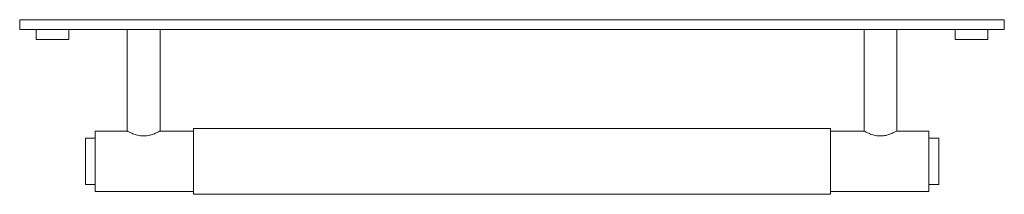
# Model space of a CAD drawing. Header units: millimetres. Extents: x -150 to 150, y -10 to 43.
import ezdxf

# ---------------------------------------------------------------- set-up
doc = ezdxf.new("R2010")
doc.units = ezdxf.units.MM

msp = doc.modelspace()

# ---------------------------------------------------------------- linework, layer by layer
at = {"color": 7, "linetype": 'Continuous', "lineweight": 15}
for p, q in [((150, 43), (-150, 43)), ((-150, 43), (-150, 40)), ((150, 43), (150, 40)), ((150, 40), (-150, 40)), ((-145, 40), (-145, 37)), ((-135, 37), (-135, 40)), ((-117.25, 40), (-117.25, 9.2)), ((-107.25, 9.17), (-107.25, 40)), ((107.25, 40), (107.25, 9.17)), ((117.25, 9.2), (117.25, 40)), ((135, 40), (135, 37)), ((145, 37), (145, 40)), ((-145, 37), (-135, 37)), ((145, 37), (135, 37)), ((-117.25, 9.2), (-127, 9.2)), ((-127, 9.2), (-127, -9.2)), ((-97, 9.2), (-107.3, 9.2)), ((97, 10), (-97, 10)), ((-97, 10), (-97, -10)), ((97, 10), (97, -10)), ((107.3, 9.2), (97, 9.2)), ((127, 9.2), (117.25, 9.2)), ((127, 9.2), (127, -9.2)), ((-127, 7), (-130, 7)), ((-130, 7), (-130, -7)), ((130, 7), (127, 7)), ((130, 7), (130, -7)), ((-130, -7), (-127, -7)), ((127, -7), (130, -7)), ((-127, -9.2), (-97, -9.2)), ((-97, -10), (97, -10)), ((97, -9.2), (127, -9.2))]:
    msp.add_line(p, q, dxfattribs=at)
for points, knots in [([(-117.25, 9.2), (-117.2, 9.17), (-117.11, 9.12), (-116.37, 8.74), (-115.24, 8.25), (-113.72, 7.8), (-112.04, 7.67), (-110.52, 7.88), (-109.18, 8.28), (-108.06, 8.77), (-107.34, 9.15), (-107.31, 9.17), (-107.3, 9.17)], [0, 0, 0, 0, 0.097357, 0.194459, 0.298201, 0.41174, 0.517924, 0.608531, 0.701237, 0.808177, 0.921811, 1, 1, 1, 1]), ([(107.3, 9.17), (107.28, 9.18), (107.21, 9.22), (107.56, 9.03), (108.31, 8.66), (109.53, 8.15), (111.11, 7.74), (112.78, 7.69), (114.26, 7.94), (115.56, 8.38), (116.63, 8.87), (117.18, 9.16), (117.23, 9.19), (117.25, 9.2)], [0, 0, 0, 0, 0.024909, 0.118247, 0.213849, 0.320047, 0.433878, 0.53646, 0.625803, 0.720833, 0.830299, 0.942865, 1, 1, 1, 1])]:
    msp.add_open_spline(points, degree=3, knots=knots, dxfattribs=at)

doc.saveas('drawing.dxf')
